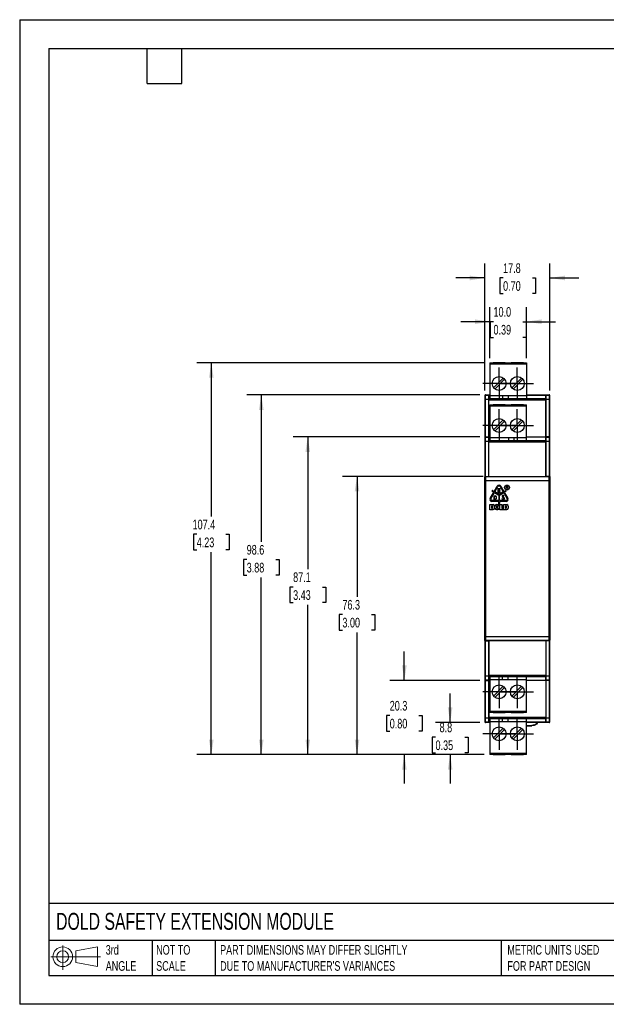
# Model space of a CAD drawing. Header units: millimetres. Extents: x 0 to 349, y 0 to 270.
# Tile 1 of 7: x 0 to 161, y 0 to 270. Entities that reach past the tile are written whole.
import ezdxf

# ---------------------------------------------------------------- set-up
doc = ezdxf.new("R2010")
doc.units = ezdxf.units.MM
doc.header["$LTSCALE"] = 1.25
doc.linetypes.add('CENTERX2', pattern=[20.32, 12.7, -2.54, 2.54, -2.54])
doc.layers.add('CENTER', color=40, linetype='CENTERX2')
doc.layers.add('DIMENSIONS', color=140, linetype='Continuous', lineweight=25)
doc.layers.add('TEXT', color=140, linetype='Continuous', lineweight=25)
doc.styles.add('SLDTEXTSTYLE0', font='TXT', dxfattribs={"width": 0.7})
doc.dimstyles.new('SLDDIMSTYLE0', dxfattribs={"dimtxt": 2.69751, "dimasz": 4.1275, "dimexe": 0, "dimexo": 0.0625, "dimgap": 0.674377, "dimtad": 0, "dimtih": 1, "dimtoh": 1, "dimdec": 1, "dimrnd": 1e-09, "dimzin": 4, "dimdsep": 46, "dimtxsty": 'SLDTEXTSTYLE0', "dimsah": 1, "dimcen": 0.09, "dimadec": 0, "dimazin": 1, "dimtfac": 1, "dimtdec": 1, "dimtmove": 0, "dimatfit": 0, "dimfxl": 0, "dimfrac": 2, "dimtolj": 1, "dimtzin": 12, "dimarcsym": 0})
doc.dimstyles.new('SLDDIMSTYLE1', dxfattribs={"dimtxt": 2.69751, "dimasz": 4.1275, "dimexe": 0, "dimexo": 0.0625, "dimgap": 0.674377, "dimtad": 0, "dimtih": 1, "dimtoh": 1, "dimdec": 1, "dimrnd": 1e-09, "dimzin": 12, "dimdsep": 46, "dimtxsty": 'SLDTEXTSTYLE0', "dimsah": 1, "dimcen": 0.09, "dimadec": 0, "dimazin": 3, "dimtfac": 1, "dimtdec": 1, "dimtmove": 0, "dimatfit": 0, "dimfxl": 0, "dimfrac": 2, "dimtolj": 1, "dimtzin": 12, "dimarcsym": 0})
doc.dimstyles.new('SLDDIMSTYLE2', dxfattribs={"dimtxt": 2.69751, "dimasz": 4.1275, "dimexe": 0, "dimexo": 0.0625, "dimgap": 0.674377, "dimtad": 0, "dimtih": 1, "dimtoh": 1, "dimdec": 1, "dimrnd": 1e-09, "dimzin": 12, "dimdsep": 46, "dimtxsty": 'SLDTEXTSTYLE0', "dimsah": 1, "dimcen": 0.09, "dimadec": 0, "dimazin": 3, "dimtfac": 1, "dimtdec": 1, "dimtofl": 0, "dimtmove": 0, "dimatfit": 3, "dimfxl": 0, "dimfrac": 2, "dimtolj": 1, "dimtzin": 12, "dimarcsym": 0})

# ---------------------------------------------------------------- blocks, each defined once
blk = doc.blocks.new('Block11')
at = {"color": 7, "linetype": 'Continuous', "lineweight": 18}
for p, q in [((3.24, 6.64), (3.24, 0)), ((6.85, 5.21), (12.72, 6.29)), ((12.72, 6.29), (12.72, 0.91)), ((0, 3.6), (13.59, 3.6)), ((6.85, 2), (6.85, 5.21)), ((6.85, 2), (12.72, 0.91))]:
    blk.add_line(p, q, dxfattribs=at)
for radius in [2.69, 1.61]:
    blk.add_circle((3.24, 3.6), radius, dxfattribs=at)
blk = doc.blocks.new('Block12')
at = {"color": 7, "linetype": 'Continuous'}
blk.add_blockref('Block11', (0, 0), dxfattribs=at)
blk = doc.blocks.new('_D')
at = {"layer": 'DIMENSIONS'}
for p, q in [((128.8, 177.14), (128.8, 191.06)), ((138.8, 177.14), (138.8, 191.06)), ((128.8, 187.1), (120.87, 187.1)), ((129.77, 187.1), (128.87, 187.1)), ((128.87, 187.1), (128.87, 182.81)), ((137.79, 187.1), (138.69, 187.1)), ((138.69, 187.1), (138.69, 182.81)), ((138.8, 187.1), (146.74, 187.1)), ((128.87, 182.81), (129.77, 182.81)), ((138.69, 182.81), (137.79, 182.81))]:
    blk.add_line(p, q, dxfattribs=at)
for points in [[(128.8, 187.1), (124.68, 187.73), (124.68, 186.46)], [(138.8, 187.1), (142.93, 186.46), (142.93, 187.73)]]:
    blk.add_solid(points, dxfattribs=at)
at = {"layer": 'DIMENSIONS', "char_height": 2.646, "attachment_point": 1, "style": 'SLDTEXTSTYLE0'}
for s, insert in [('10.0', (129.77, 191.11)), ('0.39', (129.77, 186.22))]:
    blk.add_mtext(s, dxfattribs=dict(at, insert=insert))
blk = doc.blocks.new('_D_1')
at = {"layer": 'DIMENSIONS'}
for p, q in [((127.4, 168.26), (127.4, 203.06)), ((145.2, 168.26), (145.2, 203.06)), ((127.4, 199.09), (119.47, 199.09)), ((132.4, 199.09), (131.49, 199.09)), ((131.49, 199.09), (131.49, 194.8)), ((140.41, 199.09), (141.32, 199.09)), ((141.32, 199.09), (141.32, 194.8)), ((145.2, 199.09), (153.14, 199.09)), ((131.49, 194.8), (132.4, 194.8)), ((141.32, 194.8), (140.41, 194.8))]:
    blk.add_line(p, q, dxfattribs=at)
for points in [[(127.4, 199.09), (123.28, 199.72), (123.28, 198.45)], [(145.2, 199.09), (149.33, 198.45), (149.33, 199.72)]]:
    blk.add_solid(points, dxfattribs=at)
at = {"layer": 'DIMENSIONS', "char_height": 2.646, "attachment_point": 1, "style": 'SLDTEXTSTYLE0'}
for s, insert in [('17.8', (132.4, 203.1)), ('0.70', (132.4, 198.21))]:
    blk.add_mtext(s, dxfattribs=dict(at, insert=insert))
blk = doc.blocks.new('_D_2')
at = {"layer": 'DIMENSIONS'}
for p, q in [((117.9, 77.25), (117.9, 85.19)), ((126.02, 77.25), (113.93, 77.25)), ((113.89, 73.21), (112.99, 73.21)), ((112.99, 73.21), (112.99, 68.92)), ((121.91, 73.21), (122.81, 73.21)), ((122.81, 73.21), (122.81, 68.92)), ((112.99, 68.92), (113.89, 68.92)), ((127.22, 68.45), (113.93, 68.45)), ((117.9, 68.45), (117.9, 60.52)), ((122.81, 68.92), (121.91, 68.92))]:
    blk.add_line(p, q, dxfattribs=at)
for points in [[(117.9, 77.25), (118.53, 81.38), (117.26, 81.38)], [(117.9, 68.45), (117.26, 64.33), (118.53, 64.33)]]:
    blk.add_solid(points, dxfattribs=at)
at = {"layer": 'DIMENSIONS', "char_height": 2.646, "attachment_point": 1, "style": 'SLDTEXTSTYLE0'}
for s, insert in [('8.8', (115.01, 77.22)), ('0.35', (113.89, 72.33))]:
    blk.add_mtext(s, dxfattribs=dict(at, insert=insert))
blk = doc.blocks.new('_D_3')
at = {"layer": 'DIMENSIONS'}
for p, q in [((105.35, 88.77), (105.35, 96.7)), ((126.02, 88.77), (101.39, 88.77)), ((101.35, 79.14), (100.44, 79.14)), ((100.44, 79.14), (100.44, 74.85)), ((109.36, 79.14), (110.27, 79.14)), ((110.27, 79.14), (110.27, 74.85)), ((100.44, 74.85), (101.35, 74.85)), ((110.27, 74.85), (109.36, 74.85)), ((127.22, 68.45), (101.39, 68.45)), ((105.35, 68.45), (105.35, 60.52))]:
    blk.add_line(p, q, dxfattribs=at)
for points in [[(105.35, 88.77), (105.99, 92.89), (104.72, 92.89)], [(105.35, 68.45), (104.72, 64.33), (105.99, 64.33)]]:
    blk.add_solid(points, dxfattribs=at)
at = {"layer": 'DIMENSIONS', "char_height": 2.646, "attachment_point": 1, "style": 'SLDTEXTSTYLE0'}
for s, insert in [('20.3', (101.35, 83.16)), ('0.80', (101.35, 78.27))]:
    blk.add_mtext(s, dxfattribs=dict(at, insert=insert))
blk = doc.blocks.new('_D_4')
at = {"layer": 'DIMENSIONS'}
for p, q in [((126.94, 144.71), (88.42, 144.71)), ((92.39, 144.71), (92.39, 111.71)), ((88.39, 106.82), (87.48, 106.82)), ((87.48, 106.82), (87.48, 102.53)), ((96.4, 106.82), (97.31, 106.82)), ((97.31, 106.82), (97.31, 102.53)), ((87.48, 102.53), (88.39, 102.53)), ((92.39, 68.45), (92.39, 101.92)), ((97.31, 102.53), (96.4, 102.53)), ((127.22, 68.45), (88.42, 68.45))]:
    blk.add_line(p, q, dxfattribs=at)
for points in [[(92.39, 144.71), (91.76, 140.58), (93.03, 140.58)], [(92.39, 68.45), (93.03, 72.58), (91.76, 72.58)]]:
    blk.add_solid(points, dxfattribs=at)
at = {"layer": 'DIMENSIONS', "char_height": 2.646, "attachment_point": 1, "style": 'SLDTEXTSTYLE0'}
for s, insert in [('76.3', (88.39, 110.83)), ('3.00', (88.39, 105.94))]:
    blk.add_mtext(s, dxfattribs=dict(at, insert=insert))
blk = doc.blocks.new('_D_5')
at = {"layer": 'DIMENSIONS'}
for p, q in [((126.02, 155.54), (74.93, 155.54)), ((78.9, 155.54), (78.9, 119.27)), ((74.89, 114.38), (73.99, 114.38)), ((73.99, 114.38), (73.99, 110.09)), ((82.91, 114.38), (83.81, 114.38)), ((83.81, 114.38), (83.81, 110.09)), ((73.99, 110.09), (74.89, 110.09)), ((78.9, 68.45), (78.9, 109.49)), ((83.81, 110.09), (82.91, 110.09)), ((127.22, 68.45), (74.93, 68.45))]:
    blk.add_line(p, q, dxfattribs=at)
for points in [[(78.9, 155.54), (78.27, 151.41), (79.54, 151.41)], [(78.9, 68.45), (79.54, 72.58), (78.27, 72.58)]]:
    blk.add_solid(points, dxfattribs=at)
at = {"layer": 'DIMENSIONS', "char_height": 2.646, "attachment_point": 1, "style": 'SLDTEXTSTYLE0'}
for s, insert in [('87.1', (74.89, 118.39)), ('3.43', (74.89, 113.5))]:
    blk.add_mtext(s, dxfattribs=dict(at, insert=insert))
blk = doc.blocks.new('_D_6')
at = {"layer": 'DIMENSIONS'}
for p, q in [((126.02, 167.05), (62.2, 167.05)), ((66.17, 167.05), (66.17, 126.79)), ((62.17, 121.9), (61.26, 121.9)), ((61.26, 121.9), (61.26, 117.61)), ((70.18, 121.9), (71.09, 121.9)), ((71.09, 121.9), (71.09, 117.61)), ((61.26, 117.61), (62.17, 117.61)), ((66.17, 68.45), (66.17, 117.01)), ((71.09, 117.61), (70.18, 117.61)), ((127.22, 68.45), (62.2, 68.45))]:
    blk.add_line(p, q, dxfattribs=at)
for points in [[(66.17, 167.05), (65.54, 162.93), (66.81, 162.93)], [(66.17, 68.45), (66.81, 72.58), (65.54, 72.58)]]:
    blk.add_solid(points, dxfattribs=at)
at = {"layer": 'DIMENSIONS', "char_height": 2.646, "attachment_point": 1, "style": 'SLDTEXTSTYLE0'}
for s, insert in [('98.6', (62.17, 125.91)), ('3.88', (62.17, 121.02))]:
    blk.add_mtext(s, dxfattribs=dict(at, insert=insert))
blk = doc.blocks.new('_D_7')
at = {"layer": 'DIMENSIONS'}
for p, q in [((127.22, 175.85), (48.52, 175.85)), ((52.48, 175.85), (52.48, 133.71)), ((48.48, 128.82), (47.57, 128.82)), ((47.57, 128.82), (47.57, 124.53)), ((56.49, 128.82), (57.4, 128.82)), ((57.4, 128.82), (57.4, 124.53)), ((47.57, 124.53), (48.48, 124.53)), ((57.4, 124.53), (56.49, 124.53)), ((52.48, 68.45), (52.48, 123.93)), ((127.22, 68.45), (48.52, 68.45))]:
    blk.add_line(p, q, dxfattribs=at)
for points in [[(52.48, 175.85), (51.85, 171.73), (53.12, 171.73)], [(52.48, 68.45), (53.12, 72.58), (51.85, 72.58)]]:
    blk.add_solid(points, dxfattribs=at)
at = {"layer": 'DIMENSIONS', "char_height": 2.646, "attachment_point": 1, "style": 'SLDTEXTSTYLE0'}
for s, insert in [('107.4', (47.35, 132.83)), ('4.23', (48.48, 127.94))]:
    blk.add_mtext(s, dxfattribs=dict(at, insert=insert))
blk = doc.blocks.new('SW_CENTERMARKSYMBOL_0')
at = {"layer": 'CENTER', "color": 0}
for p, q in [((0, 2.54), (0, 4.44)), ((-2.54, 0), (-4.44, 0)), ((0, 0), (-2.54, 0)), ((0, 0), (0, 2.54)), ((0, 0), (0, -2.54)), ((0, 0), (2.54, 0)), ((2.54, 0), (4.44, 0)), ((0, -2.54), (0, -4.44))]:
    blk.add_line(p, q, dxfattribs=at)
blk = doc.blocks.new('SW_CENTERMARKSYMBOL_1')
at = {"layer": 'CENTER', "color": 0}
for p, q in [((0, 2.54), (0, 4.44)), ((-2.54, 0), (-4.44, 0)), ((0, 0), (-2.54, 0)), ((0, 0), (0, 2.54)), ((0, 0), (0, -2.54)), ((0, 0), (2.54, 0)), ((2.54, 0), (4.44, 0)), ((0, -2.54), (0, -4.44))]:
    blk.add_line(p, q, dxfattribs=at)
blk = doc.blocks.new('SW_CENTERMARKSYMBOL_2')
at = {"layer": 'CENTER', "color": 0}
for p, q in [((0, 2.54), (0, 4.44)), ((-2.54, 0), (-4.44, 0)), ((0, 0), (-2.54, 0)), ((0, 0), (0, 2.54)), ((0, 0), (0, -2.54)), ((0, 0), (2.54, 0)), ((2.54, 0), (4.44, 0)), ((0, -2.54), (0, -4.44))]:
    blk.add_line(p, q, dxfattribs=at)
blk = doc.blocks.new('SW_CENTERMARKSYMBOL_3')
at = {"layer": 'CENTER', "color": 0}
for p, q in [((0, 2.54), (0, 4.44)), ((-2.54, 0), (-4.44, 0)), ((0, 0), (-2.54, 0)), ((0, 0), (0, 2.54)), ((0, 0), (0, -2.54)), ((0, 0), (2.54, 0)), ((2.54, 0), (4.44, 0)), ((0, -2.54), (0, -4.44))]:
    blk.add_line(p, q, dxfattribs=at)
blk = doc.blocks.new('SW_CENTERMARKSYMBOL_4')
at = {"layer": 'CENTER', "color": 0}
for p, q in [((0, 2.54), (0, 4.44)), ((-2.54, 0), (-4.44, 0)), ((0, 0), (-2.54, 0)), ((0, 0), (0, 2.54)), ((0, 0), (0, -2.54)), ((0, 0), (2.54, 0)), ((2.54, 0), (4.44, 0)), ((0, -2.54), (0, -4.44))]:
    blk.add_line(p, q, dxfattribs=at)
blk = doc.blocks.new('SW_CENTERMARKSYMBOL_5')
at = {"layer": 'CENTER', "color": 0}
for p, q in [((0, 2.54), (0, 4.44)), ((-2.54, 0), (-4.44, 0)), ((0, 0), (-2.54, 0)), ((0, 0), (0, 2.54)), ((0, 0), (0, -2.54)), ((0, 0), (2.54, 0)), ((2.54, 0), (4.44, 0)), ((0, -2.54), (0, -4.44))]:
    blk.add_line(p, q, dxfattribs=at)
blk = doc.blocks.new('SW_CENTERMARKSYMBOL_6')
at = {"layer": 'CENTER', "color": 0}
for p, q in [((0, 2.54), (0, 4.44)), ((-2.54, 0), (-4.44, 0)), ((0, 0), (-2.54, 0)), ((0, 0), (0, 2.54)), ((0, 0), (0, -2.54)), ((0, 0), (2.54, 0)), ((2.54, 0), (4.44, 0)), ((0, -2.54), (0, -4.44))]:
    blk.add_line(p, q, dxfattribs=at)
blk = doc.blocks.new('SW_CENTERMARKSYMBOL_7')
at = {"layer": 'CENTER', "color": 0}
for p, q in [((0, 2.54), (0, 4.44)), ((-2.54, 0), (-4.44, 0)), ((0, 0), (-2.54, 0)), ((0, 0), (0, 2.54)), ((0, 0), (0, -2.54)), ((0, 0), (2.54, 0)), ((2.54, 0), (4.44, 0)), ((0, -2.54), (0, -4.44))]:
    blk.add_line(p, q, dxfattribs=at)

msp = doc.modelspace()

# ---------------------------------------------------------------- linework, layer by layer
at = {"color": 7, "linetype": 'Continuous'}
for p, q in [((0, 269.88), (0, 0)), ((0, 269.88), (349.25, 269.88)), ((349.25, 0), (0, 0))]:
    msp.add_line(p, q, dxfattribs=at)
for p, q in [((128.8, 175.85), (138.8, 175.85)), ((128.8, 175.85), (128.8, 175.55)), ((128.8, 175.55), (128.8, 166.75)), ((128.8, 175.55), (138.8, 175.55)), ((132.95, 175.81), (129.65, 175.81)), ((129.65, 175.81), (129.65, 175.56)), ((129.7, 175.56), (129.65, 175.81)), ((129.65, 175.56), (132.95, 175.56)), ((132.95, 175.81), (132.91, 175.56)), ((132.95, 175.56), (132.95, 175.81)), ((137.95, 175.81), (134.65, 175.81)), ((134.65, 175.81), (134.65, 175.56)), ((134.7, 175.56), (134.65, 175.81)), ((134.65, 175.56), (137.95, 175.56)), ((137.95, 175.81), (137.91, 175.56)), ((137.95, 175.56), (137.95, 175.81)), ((138.8, 175.85), (138.8, 175.55)), ((138.8, 175.55), (138.8, 166.75)), ((129.8, 169), (132.46, 171.66)), ((132.81, 171.31), (130.15, 168.64)), ((134.8, 169), (137.46, 171.66)), ((137.81, 171.31), (135.15, 168.64)), ((127.4, 166.85), (127.4, 166.67)), ((127.4, 166.67), (127.4, 165.87)), ((127.6, 165.87), (127.4, 165.87)), ((127.4, 165.87), (127.4, 155.34)), ((127.6, 166.87), (127.6, 167.05)), ((127.6, 167.05), (128.8, 167.05)), ((128.52, 166.87), (127.6, 166.87)), ((127.6, 165.87), (127.6, 166.87)), ((127.6, 165.87), (128.52, 165.87)), ((127.6, 155.54), (127.6, 165.87)), ((128.52, 166.87), (128.6, 167)), ((128.52, 155.54), (128.52, 165.87)), ((128.52, 155.55), (128.52, 165.66)), ((128.52, 165.66), (144.08, 165.66)), ((128.53, 165.96), (128.6, 166.08)), ((138.8, 165.96), (128.53, 165.96)), ((128.6, 166.08), (128.6, 167)), ((128.6, 167), (128.8, 167)), ((128.6, 166.08), (128.62, 166.08)), ((128.68, 165.99), (128.62, 166.08)), ((138.8, 165.99), (128.68, 165.99)), ((138.8, 166.75), (128.8, 166.75)), ((128.8, 166.75), (128.8, 166.05)), ((128.8, 166.05), (129.86, 166.05)), ((128.8, 166.05), (128.8, 165.99)), ((129.86, 166.05), (132.25, 166.05)), ((129.86, 165.99), (129.86, 166.05)), ((132.25, 166.75), (132.25, 165.99)), ((133.75, 166.75), (133.75, 165.99)), ((133.75, 166.05), (134.86, 166.05)), ((134.86, 166.05), (137.74, 166.05)), ((134.86, 165.99), (134.86, 166.05)), ((137.74, 166.05), (138.8, 166.05)), ((137.74, 166.05), (137.74, 165.99)), ((138.8, 167.05), (145, 167.05)), ((138.8, 167), (144, 167)), ((138.8, 166.75), (138.8, 166.05)), ((138.8, 166.05), (138.8, 165.99)), ((138.8, 165.96), (138.8, 165.99)), ((144.08, 165.96), (138.8, 165.96)), ((144.08, 166.87), (144, 167)), ((144, 167), (144, 165.96)), ((145, 166.87), (144.08, 166.87)), ((144.08, 165.66), (144.08, 155.55)), ((144.09, 155.54), (144.09, 165.87)), ((144.09, 165.87), (145, 165.87)), ((145, 167.05), (145, 166.87)), ((145, 166.87), (145, 165.87)), ((145.2, 165.87), (145, 165.87)), ((145, 165.87), (145, 155.54)), ((145.2, 166.67), (145.2, 166.85)), ((145.2, 165.87), (145.2, 166.67)), ((145.2, 155.34), (145.2, 165.87)), ((128.8, 164.35), (138.8, 164.35)), ((128.8, 164.35), (128.8, 164.05)), ((128.8, 164.05), (128.8, 155.25)), ((128.8, 164.05), (138.8, 164.05)), ((132.95, 164.31), (129.65, 164.31)), ((129.65, 164.31), (129.65, 164.06)), ((129.7, 164.06), (129.65, 164.31)), ((129.65, 164.06), (132.95, 164.06)), ((132.95, 164.31), (132.91, 164.06)), ((132.95, 164.06), (132.95, 164.31)), ((137.95, 164.31), (134.65, 164.31)), ((134.65, 164.31), (134.65, 164.06)), ((134.7, 164.06), (134.65, 164.31)), ((134.65, 164.06), (137.95, 164.06)), ((137.95, 164.31), (137.91, 164.06)), ((137.95, 164.06), (137.95, 164.31)), ((138.8, 164.05), (138.8, 164.35)), ((138.8, 155.25), (138.8, 164.05)), ((129.8, 157.5), (132.46, 160.16)), ((132.81, 159.81), (130.15, 157.14)), ((134.8, 157.5), (137.46, 160.16)), ((137.81, 159.81), (135.15, 157.14)), ((127.4, 155.34), (127.4, 155.17)), ((127.4, 155.17), (127.4, 154.37)), ((127.6, 154.37), (127.4, 154.37)), ((127.4, 154.37), (127.4, 144.55)), ((127.6, 155.37), (127.6, 155.54)), ((127.6, 155.54), (128.52, 155.54)), ((128.52, 155.37), (127.6, 155.37)), ((127.6, 154.37), (127.6, 155.37)), ((127.6, 144.7), (127.6, 154.37)), ((127.6, 154.37), (128.52, 154.37)), ((128.52, 155.54), (128.52, 155.55)), ((128.52, 155.55), (128.8, 155.55)), ((128.52, 155.37), (128.6, 155.5)), ((128.52, 144.7), (128.52, 154.37)), ((128.52, 144.71), (128.52, 154.16)), ((128.52, 154.16), (144.08, 154.16)), ((128.53, 154.46), (128.6, 154.58)), ((144.08, 154.46), (128.53, 154.46)), ((128.6, 154.58), (128.6, 155.5)), ((128.6, 155.5), (128.8, 155.5)), ((128.6, 154.58), (128.73, 154.58)), ((128.78, 154.49), (128.73, 154.58)), ((138.8, 154.49), (128.78, 154.49)), ((138.8, 155.25), (128.8, 155.25)), ((128.8, 155.25), (128.8, 154.55)), ((128.8, 154.55), (129.86, 154.55)), ((128.8, 154.55), (128.8, 154.49)), ((129.86, 154.55), (132.74, 154.55)), ((129.86, 154.49), (129.86, 154.55)), ((132.74, 154.55), (133.85, 154.55)), ((132.74, 154.55), (132.74, 154.49)), ((133.85, 155.25), (133.85, 154.49)), ((135.35, 155.25), (135.35, 154.49)), ((135.35, 154.55), (137.74, 154.55)), ((137.74, 154.55), (138.8, 154.55)), ((137.74, 154.55), (137.74, 154.49)), ((138.8, 155.55), (144.08, 155.55)), ((138.8, 155.5), (144, 155.5)), ((138.8, 154.55), (138.8, 155.25)), ((138.8, 154.58), (144, 154.58)), ((138.8, 154.53), (138.8, 154.55)), ((138.8, 154.53), (138.8, 154.49)), ((144, 155.5), (144, 154.58)), ((144.08, 155.37), (144, 155.5)), ((144, 154.58), (144.08, 154.46)), ((144.08, 155.55), (144.09, 155.54)), ((145, 155.37), (144.08, 155.37)), ((144.08, 154.16), (144.08, 144.71)), ((145, 155.54), (144.09, 155.54)), ((144.09, 154.37), (145, 154.37)), ((144.09, 144.7), (144.09, 154.37)), ((145, 155.54), (145, 155.37)), ((145, 155.37), (145, 154.37)), ((145, 154.37), (145, 144.7)), ((145.2, 154.37), (145, 154.37)), ((145.2, 155.17), (145.2, 155.34)), ((145.2, 154.37), (145.2, 155.17)), ((145.2, 144.55), (145.2, 154.37)), ((127.4, 99.81), (127.4, 144.49)), ((127.4, 144.49), (127.5, 144.34)), ((127.5, 143.54), (127.5, 100.77)), ((127.7, 144.54), (127.6, 144.7)), ((127.6, 144.7), (128.52, 144.7)), ((144.91, 144.54), (127.7, 144.54)), ((127.7, 143.54), (144.9, 143.54)), ((127.7, 100.77), (127.7, 143.54)), ((128.52, 144.7), (128.52, 144.71)), ((128.52, 144.71), (144.08, 144.71)), ((144.08, 144.71), (144.09, 144.7)), ((145, 144.7), (144.09, 144.7)), ((144.9, 143.54), (144.9, 100.77)), ((145, 144.7), (144.91, 144.54)), ((145.01, 144.7), (145, 144.7)), ((145.1, 100.77), (145.1, 143.54)), ((145.11, 144.34), (145.2, 144.49)), ((145.2, 144.49), (145.2, 99.81)), ((128.87, 138.62), (129.88, 140.36)), ((129.88, 140.36), (129.4, 140.63)), ((129.5, 140.81), (129.98, 140.54)), ((129.98, 140.54), (130.82, 141.99)), ((130.15, 140.43), (131, 141.89)), ((131.3, 139.77), (130.15, 140.43)), ((131, 141.25), (131, 140.28)), ((131.61, 141.25), (131, 141.25)), ((131.07, 141.17), (131.61, 141.17)), ((131.07, 140.75), (131.07, 141.17)), ((131.61, 140.75), (131.07, 140.75)), ((131.07, 140.67), (131.61, 140.67)), ((131.07, 140.36), (131.07, 140.67)), ((131.61, 140.36), (131.07, 140.36)), ((132.45, 140.43), (131.3, 139.77)), ((131.61, 141.89), (132.45, 140.43)), ((131.61, 141.17), (131.61, 141.25)), ((131.61, 140.67), (131.61, 140.75)), ((131.61, 140.28), (131.61, 140.36)), ((131.79, 141.99), (132.63, 140.54)), ((132.63, 140.54), (133.11, 140.81)), ((133.21, 140.63), (132.73, 140.36)), ((132.73, 140.36), (133.73, 138.62)), ((133.29, 141.96), (133.29, 141.35)), ((133.57, 141.96), (133.29, 141.96)), ((133.29, 141.35), (133.34, 141.35)), ((133.34, 141.7), (133.34, 141.91)), ((133.34, 141.91), (133.57, 141.91)), ((133.57, 141.7), (133.34, 141.7)), ((133.34, 141.65), (133.54, 141.65)), ((133.34, 141.35), (133.34, 141.65)), ((133.54, 141.65), (133.69, 141.35)), ((133.74, 141.35), (133.6, 141.65)), ((133.69, 141.35), (133.74, 141.35)), ((129.05, 138.52), (130.05, 140.26)), ((131.2, 138.05), (129.32, 138.05)), ((131.2, 137.85), (129.32, 137.85)), ((129.99, 138.4), (129.99, 139.37)), ((129.99, 139.37), (130.34, 139.37)), ((130.34, 138.4), (129.99, 138.4)), ((130.04, 139.32), (130.34, 139.32)), ((130.04, 138.45), (130.04, 139.32)), ((130.34, 138.45), (130.04, 138.45)), ((130.05, 140.26), (131.2, 139.59)), ((130.48, 139.18), (130.48, 138.54)), ((130.53, 139.18), (130.53, 138.53)), ((131, 140.28), (131.61, 140.28)), ((131.2, 139.59), (131.2, 138.05)), ((131.2, 137.29), (131.2, 137.85)), ((131.41, 139.59), (132.56, 140.26)), ((131.41, 138.05), (131.41, 139.59)), ((133.29, 138.05), (131.41, 138.05)), ((133.29, 137.85), (131.41, 137.85)), ((131.41, 137.85), (131.41, 137.29)), ((132.16, 138.61), (132.1, 138.56)), ((132.1, 138.56), (132.22, 138.43)), ((132.26, 138.49), (132.16, 138.61)), ((132.22, 139.43), (132.19, 139.4)), ((132.19, 139.23), (132.66, 138.7)), ((132.74, 138.73), (132.29, 139.23)), ((132.51, 139.47), (132.32, 139.47)), ((132.32, 138.38), (132.57, 138.38)), ((132.54, 138.46), (132.34, 138.46)), ((132.37, 139.4), (132.49, 139.4)), ((132.56, 140.26), (133.56, 138.52)), ((132.56, 139.36), (132.65, 139.27)), ((132.7, 139.32), (132.6, 139.43)), ((132.67, 138.59), (132.63, 138.51)), ((132.65, 139.27), (132.7, 139.32)), ((132.68, 138.45), (132.76, 138.58)), ((128.8, 135.58), (128.8, 136.97)), ((128.8, 136.97), (129.64, 136.97)), ((129.64, 135.58), (128.8, 135.58)), ((129.33, 135.89), (129.33, 136.66)), ((129.33, 136.66), (129.46, 136.66)), ((129.46, 135.89), (129.33, 135.89)), ((129.53, 136.6), (129.53, 135.96)), ((130.05, 136.55), (130.05, 136)), ((130.15, 136), (130.15, 136.55)), ((130.57, 136.97), (130.98, 136.97)), ((130.98, 135.58), (130.57, 135.58)), ((130.68, 135.96), (130.68, 136.6)), ((130.74, 136.66), (130.81, 136.66)), ((130.81, 135.89), (130.74, 135.89)), ((130.87, 136.6), (130.87, 135.96)), ((131.4, 136.55), (131.4, 136)), ((131.5, 135.58), (131.5, 136.97)), ((131.5, 136.97), (132.03, 136.97)), ((132.46, 135.58), (131.5, 135.58)), ((132.03, 136.97), (132.03, 135.89)), ((132.03, 135.89), (132.46, 135.89)), ((132.46, 135.89), (132.46, 135.58)), ((132.55, 135.58), (132.55, 136.97)), ((132.55, 136.97), (133.39, 136.97)), ((133.39, 135.58), (132.55, 135.58)), ((133.08, 136.66), (133.21, 136.66)), ((133.08, 135.89), (133.08, 136.66)), ((133.21, 135.89), (133.08, 135.89)), ((133.28, 136.6), (133.28, 135.96)), ((133.8, 136.55), (133.8, 136)), ((127.5, 99.97), (127.4, 99.81)), ((144.9, 100.77), (127.7, 100.77)), ((145.2, 99.81), (145.11, 99.97)), ((127.4, 99.75), (127.4, 89.93)), ((127.6, 99.6), (127.7, 99.77)), ((127.6, 99.6), (128.52, 99.6)), ((127.6, 89.93), (127.6, 99.6)), ((127.7, 99.77), (144.91, 99.77)), ((128.52, 99.59), (128.52, 99.6)), ((128.52, 99.6), (128.52, 89.93)), ((144.08, 99.59), (128.52, 99.59)), ((128.52, 90.15), (128.52, 99.59)), ((144.09, 99.6), (144.08, 99.59)), ((144.08, 99.59), (144.08, 90.15)), ((145, 99.6), (144.09, 99.6)), ((144.09, 99.6), (144.09, 89.93)), ((144.91, 99.77), (145, 99.61)), ((145, 99.61), (145.01, 99.6)), ((145, 99.6), (145, 89.93)), ((145.2, 89.93), (145.2, 99.75)), ((127.6, 89.93), (127.4, 89.93)), ((127.4, 89.93), (127.4, 89.13)), ((127.4, 89.13), (127.4, 88.96)), ((127.6, 88.93), (127.6, 89.93)), ((128.52, 89.93), (127.6, 89.93)), ((144.08, 90.15), (128.52, 90.15)), ((128.6, 89.72), (128.53, 89.85)), ((128.53, 89.85), (144.08, 89.85)), ((128.6, 88.8), (128.6, 89.72)), ((128.73, 89.72), (128.6, 89.72)), ((128.73, 89.72), (128.78, 89.81)), ((128.78, 89.81), (138.8, 89.81)), ((128.8, 89.81), (128.8, 89.75)), ((129.86, 89.75), (128.8, 89.75)), ((128.8, 89.75), (128.8, 89.05)), ((129.86, 89.75), (129.86, 89.81)), ((132.25, 89.75), (129.86, 89.75)), ((132.25, 89.05), (132.25, 89.81)), ((133.75, 89.05), (133.75, 89.81)), ((134.86, 89.75), (133.75, 89.75)), ((134.86, 89.75), (134.86, 89.81)), ((137.74, 89.75), (134.86, 89.75)), ((137.74, 89.81), (137.74, 89.75)), ((138.8, 89.75), (137.74, 89.75)), ((138.8, 89.81), (138.8, 89.78)), ((138.8, 89.75), (138.8, 89.78)), ((138.8, 89.05), (138.8, 89.75)), ((144, 89.72), (138.8, 89.72)), ((144.08, 89.85), (144, 89.72)), ((144, 89.72), (144, 88.8)), ((145, 89.93), (144.09, 89.93)), ((145.2, 89.93), (145, 89.93)), ((145, 89.93), (145, 88.93)), ((145.2, 89.13), (145.2, 89.93)), ((145.2, 88.96), (145.2, 89.13)), ((127.4, 88.96), (127.4, 78.43)), ((127.6, 88.93), (128.52, 88.93)), ((127.6, 88.77), (127.6, 88.93)), ((127.6, 88.77), (128.52, 88.77)), ((127.6, 78.43), (127.6, 88.77)), ((128.52, 88.93), (128.6, 88.8)), ((128.52, 88.76), (128.52, 88.77)), ((128.52, 88.77), (128.52, 78.43)), ((128.8, 88.76), (128.52, 88.76)), ((128.52, 78.65), (128.52, 88.76)), ((128.8, 88.8), (128.6, 88.8)), ((128.8, 89.05), (128.8, 80.25)), ((128.8, 89.05), (138.8, 89.05)), ((129.8, 84.5), (132.46, 87.16)), ((132.81, 86.81), (130.15, 84.14)), ((134.8, 84.5), (137.46, 87.16)), ((137.81, 86.81), (135.15, 84.14)), ((138.8, 80.25), (138.8, 89.05)), ((144, 88.8), (138.8, 88.8)), ((144.08, 88.76), (138.8, 88.76)), ((144.08, 88.93), (144, 88.8)), ((144.08, 88.93), (145, 88.93)), ((144.09, 88.77), (144.08, 88.76)), ((144.08, 88.76), (144.08, 78.65)), ((145, 88.77), (144.09, 88.77)), ((144.09, 88.77), (144.09, 78.43)), ((145, 88.93), (145, 88.77)), ((145, 88.77), (145, 78.43)), ((145.2, 78.43), (145.2, 88.96)), ((127.4, 78.43), (127.6, 78.43)), ((127.4, 78.43), (127.4, 77.63)), ((127.6, 77.43), (127.6, 78.43)), ((128.52, 78.43), (127.6, 78.43)), ((144.08, 78.65), (128.52, 78.65)), ((128.6, 78.22), (128.53, 78.35)), ((128.53, 78.35), (144.08, 78.35)), ((128.62, 78.22), (128.68, 78.31)), ((128.68, 78.31), (138.8, 78.31)), ((138.8, 80.25), (128.8, 80.25)), ((128.8, 80.25), (128.8, 79.95)), ((138.8, 79.95), (128.8, 79.95)), ((128.8, 78.31), (128.8, 78.25)), ((129.65, 80.25), (129.65, 80)), ((132.95, 80.25), (129.65, 80.25)), ((129.65, 80), (129.7, 80.25)), ((129.65, 80), (132.95, 80)), ((129.86, 78.25), (129.86, 78.31)), ((132.25, 77.55), (132.25, 78.31)), ((132.91, 80.25), (132.95, 80)), ((132.95, 80), (132.95, 80.25)), ((133.75, 77.55), (133.75, 78.31)), ((134.65, 80.25), (134.65, 80)), ((137.95, 80.25), (134.65, 80.25)), ((134.65, 80), (134.7, 80.25)), ((134.65, 80), (137.95, 80)), ((134.86, 78.25), (134.86, 78.31)), ((137.74, 78.31), (137.74, 78.25)), ((137.91, 80.25), (137.95, 80)), ((137.95, 80), (137.95, 80.25)), ((138.8, 79.95), (138.8, 80.25)), ((138.8, 78.31), (138.8, 78.28)), ((138.8, 78.25), (138.8, 78.28)), ((144.08, 78.35), (144, 78.22)), ((145, 78.43), (144.09, 78.43)), ((145.2, 78.43), (145, 78.43)), ((145, 78.43), (145, 77.43)), ((145.2, 77.63), (145.2, 78.43)), ((127.4, 77.63), (127.4, 77.45)), ((127.6, 77.43), (128.52, 77.43)), ((127.6, 77.25), (127.6, 77.43)), ((128.8, 77.25), (127.6, 77.25)), ((128.52, 77.43), (128.6, 77.3)), ((128.6, 77.3), (128.6, 78.22)), ((128.62, 78.22), (128.6, 78.22)), ((128.8, 77.3), (128.6, 77.3)), ((129.86, 78.25), (128.8, 78.25)), ((128.8, 78.25), (128.8, 77.55)), ((128.8, 77.55), (128.8, 68.75)), ((128.8, 77.55), (138.8, 77.55)), ((129.8, 73), (132.46, 75.66)), ((132.25, 78.25), (129.86, 78.25)), ((134.86, 78.25), (133.75, 78.25)), ((134.8, 73), (137.46, 75.66)), ((137.74, 78.25), (134.86, 78.25)), ((138.8, 78.25), (137.74, 78.25)), ((138.8, 77.55), (138.8, 78.25)), ((144, 78.22), (138.8, 78.22)), ((138.8, 68.75), (138.8, 77.55)), ((144, 77.3), (138.8, 77.3)), ((145, 77.25), (138.8, 77.25)), ((138.8, 76.44), (140.3, 76.44)), ((138.8, 76.35), (140.3, 76.35)), ((140.3, 76.44), (140.3, 76.35)), ((144, 78.22), (144, 77.3)), ((144.08, 77.43), (144, 77.3)), ((144.08, 77.43), (145, 77.43)), ((145, 77.43), (145, 77.25)), ((145.2, 77.45), (145.2, 77.63)), ((132.81, 75.31), (130.15, 72.64)), ((137.81, 75.31), (135.15, 72.64)), ((138.8, 68.75), (128.8, 68.75)), ((128.8, 68.75), (128.8, 68.45)), ((138.8, 68.45), (128.8, 68.45)), ((129.65, 68.75), (129.65, 68.5)), ((132.95, 68.75), (129.65, 68.75)), ((129.65, 68.5), (129.7, 68.75)), ((129.65, 68.5), (132.95, 68.5)), ((132.91, 68.75), (132.95, 68.5)), ((132.95, 68.5), (132.95, 68.75)), ((134.65, 68.75), (134.65, 68.5)), ((137.95, 68.75), (134.65, 68.75)), ((134.65, 68.5), (134.7, 68.75)), ((134.65, 68.5), (137.95, 68.5)), ((137.91, 68.75), (137.95, 68.5)), ((137.95, 68.5), (137.95, 68.75)), ((138.8, 68.45), (138.8, 68.75))]:
    msp.add_line(p, q)
for centre, radius in [((131.3, 170.15), 1.9), ((136.3, 170.15), 1.9), ((131.3, 158.65), 1.9), ((136.3, 158.65), 1.9), ((133.47, 141.65), 0.682), ((133.47, 141.65), 0.631), ((131.3, 85.65), 1.9), ((136.3, 85.65), 1.9), ((131.3, 74.15), 1.9), ((136.3, 74.15), 1.9)]:
    msp.add_circle(centre, radius)
for centre, radius, start, end in [((127.6, 166.67), 0.2, 89.9989, 179.9989), ((145, 166.67), 0.2, 0.0011, 90.0011), ((127.6, 155.17), 0.2, 89.9989, 179.9989), ((145, 155.17), 0.2, 0.0011, 90.0011), ((129.45, 140.72), 0.102, 60, 240), ((131.3, 141.71), 0.56, 30, 150), ((131.3, 141.71), 0.356, 30, 150), ((133.16, 140.72), 0.102, 300, 120), ((133.57, 141.8), 0.154, 281.4851, 90), ((133.57, 141.8), 0.102, 270, 90), ((129.32, 138.36), 0.518, 150, 270), ((129.32, 138.36), 0.315, 150, 270), ((130.34, 139.18), 0.192, 0, 90), ((130.34, 139.18), 0.141, 0, 90), ((130.34, 138.61), 0.158, 270, 333.6245), ((130.34, 138.61), 0.209, 270, 337.1187), ((132.28, 139.31), 0.127, 137, 222), ((132.32, 139.35), 0.127, 90, 137), ((132.32, 138.51), 0.127, 222, 270), ((132.34, 138.56), 0.102, 222, 270), ((132.37, 139.29), 0.102, 90, 222), ((132.49, 139.29), 0.102, 42.4589, 90), ((132.51, 139.35), 0.127, 42.4589, 90), ((132.54, 138.56), 0.102, 270, 330), ((132.57, 138.51), 0.127, 270, 330), ((132.58, 138.64), 0.102, 330, 42), ((132.65, 138.64), 0.127, 330, 42), ((133.29, 138.36), 0.518, 270, 30), ((133.29, 138.36), 0.315, 270, 30), ((129.46, 136.6), 0.0625, 0, 90), ((129.46, 135.96), 0.0625, 270, 0), ((129.64, 136.55), 0.417, 360, 90), ((129.64, 136), 0.417, 270, 0), ((130.57, 136.55), 0.417, 90, 180), ((130.57, 136), 0.417, 180, 270), ((130.74, 136.6), 0.0625, 90, 180), ((130.74, 135.96), 0.0625, 180, 270), ((130.81, 136.6), 0.0625, 0, 90), ((130.81, 135.96), 0.0625, 270, 0), ((130.98, 136.55), 0.417, 0, 90), ((130.98, 136), 0.417, 270, 0), ((131.3, 137.29), 0.102, 180, 0), ((133.21, 136.6), 0.0625, 0, 90), ((133.21, 135.96), 0.0625, 270, 0), ((133.39, 136.55), 0.417, 0, 90), ((133.39, 136), 0.417, 270, 0), ((127.6, 89.13), 0.2, 180.0011, 270.0011), ((145, 89.13), 0.2, 269.9989, 359.9989), ((127.6, 77.63), 0.2, 180.0011, 270.0011), ((145, 77.63), 0.2, 269.9989, 359.9989)]:
    msp.add_arc(centre, radius, start, end)
for points, knots in [([(127.6, 167.05), (127.56, 167.05), (127.5, 167.03), (127.42, 166.95), (127.4, 166.9), (127.4, 166.85)], [0, 0, 0, 0, 0.5, 0.5, 1, 1, 1, 1]), ([(128.52, 165.87), (128.52, 165.99), (128.52, 166.12), (128.52, 166.36), (128.52, 166.48), (128.52, 166.67), (128.52, 166.75), (128.52, 166.85), (128.52, 166.87), (128.52, 166.87)], [0, 0, 0, 0, 0.25, 0.25, 0.5, 0.5, 0.75, 0.75, 1, 1, 1, 1]), ([(128.53, 165.96), (128.53, 165.95), (128.53, 165.92), (128.52, 165.81), (128.52, 165.73), (128.52, 165.66)], [0, 0, 0, 0, 0.5, 0.5, 1, 1, 1, 1]), ([(144.08, 166.87), (144.08, 166.87), (144.08, 166.85), (144.09, 166.75), (144.09, 166.67), (144.09, 166.48), (144.09, 166.36), (144.09, 166.12), (144.09, 165.99), (144.09, 165.87)], [0, 0, 0, 0, 0.25, 0.25, 0.5, 0.5, 0.75, 0.75, 1, 1, 1, 1]), ([(144.08, 165.66), (144.08, 165.73), (144.08, 165.81), (144.08, 165.92), (144.08, 165.95), (144.08, 165.96)], [0, 0, 0, 0, 0.5, 0.5, 1, 1, 1, 1]), ([(145.2, 166.85), (145.2, 166.9), (145.18, 166.95), (145.11, 167.03), (145.05, 167.05), (145, 167.05)], [0, 0, 0, 0, 0.5, 0.5, 1, 1, 1, 1]), ([(127.6, 155.54), (127.56, 155.54), (127.5, 155.52), (127.42, 155.44), (127.4, 155.39), (127.4, 155.34)], [0, 0, 0, 0, 0.5, 0.5, 1, 1, 1, 1]), ([(128.52, 154.37), (128.52, 154.49), (128.52, 154.62), (128.52, 154.86), (128.52, 154.98), (128.52, 155.17), (128.52, 155.25), (128.52, 155.35), (128.52, 155.37), (128.52, 155.37)], [0, 0, 0, 0, 0.25, 0.25, 0.5, 0.5, 0.75, 0.75, 1, 1, 1, 1]), ([(128.53, 154.46), (128.53, 154.45), (128.53, 154.42), (128.52, 154.31), (128.52, 154.23), (128.52, 154.16)], [0, 0, 0, 0, 0.5, 0.5, 1, 1, 1, 1]), ([(144.08, 155.37), (144.08, 155.37), (144.08, 155.35), (144.09, 155.25), (144.09, 155.17), (144.09, 154.98), (144.09, 154.86), (144.09, 154.62), (144.09, 154.49), (144.09, 154.37)], [0, 0, 0, 0, 0.25, 0.25, 0.5, 0.5, 0.75, 0.75, 1, 1, 1, 1]), ([(144.08, 154.16), (144.08, 154.23), (144.08, 154.31), (144.08, 154.42), (144.08, 154.45), (144.08, 154.46)], [0, 0, 0, 0, 0.5, 0.5, 1, 1, 1, 1]), ([(145.2, 155.34), (145.2, 155.39), (145.18, 155.44), (145.11, 155.52), (145.05, 155.54), (145, 155.54)], [0, 0, 0, 0, 0.5, 0.5, 1, 1, 1, 1]), ([(127.6, 144.7), (127.59, 144.7), (127.57, 144.7), (127.54, 144.69), (127.51, 144.68), (127.48, 144.67), (127.45, 144.64), (127.43, 144.62), (127.42, 144.59), (127.41, 144.57), (127.4, 144.56), (127.4, 144.55), (127.4, 144.55), (127.4, 144.55), (127.4, 144.55), (127.4, 144.55), (127.4, 144.55)], [0, 0, 0, 0, 0.08697, 0.178195, 0.275476, 0.3803, 0.493859, 0.626481, 0.758329, 0.881687, 0.943829, 0.969755, 0.983969, 0.991713, 0.995783, 1, 1, 1, 1]), ([(127.4, 144.49), (127.4, 144.5), (127.4, 144.51), (127.4, 144.53), (127.4, 144.54), (127.4, 144.55)], [0, 0, 0, 0, 0.5, 0.5, 1, 1, 1, 1]), ([(127.7, 144.54), (127.65, 144.54), (127.59, 144.51), (127.52, 144.44), (127.5, 144.39), (127.5, 144.34)], [0, 0, 0, 0, 0.5, 0.5, 1, 1, 1, 1]), ([(127.5, 144.34), (127.5, 144.33), (127.5, 144.32), (127.5, 144.24), (127.5, 144.18), (127.5, 144.02), (127.5, 143.93), (127.5, 143.73), (127.5, 143.63), (127.5, 143.54)], [0, 0, 0, 0, 0.25, 0.25, 0.5, 0.5, 0.75, 0.75, 1, 1, 1, 1]), ([(127.7, 143.54), (127.65, 143.54), (127.6, 143.54), (127.52, 143.54), (127.5, 143.54), (127.5, 143.54)], [0, 0, 0, 0, 0.5, 0.5, 1, 1, 1, 1]), ([(127.7, 143.54), (127.7, 143.67), (127.7, 143.8), (127.7, 144.04), (127.7, 144.15), (127.7, 144.42), (127.7, 144.53), (127.7, 144.54)], [0, 0, 0, 0, 0.25, 0.25, 0.5, 0.5, 1, 1, 1, 1]), ([(144.91, 144.54), (144.91, 144.53), (144.91, 144.42), (144.91, 144.15), (144.91, 144.04), (144.9, 143.8), (144.9, 143.67), (144.9, 143.54)], [0, 0, 0, 0, 0.5, 0.5, 0.75, 0.75, 1, 1, 1, 1]), ([(145.1, 143.54), (145.1, 143.54), (145.08, 143.54), (145.01, 143.54), (144.96, 143.54), (144.9, 143.54)], [0, 0, 0, 0, 0.5, 0.5, 1, 1, 1, 1]), ([(145.11, 144.34), (145.11, 144.39), (145.09, 144.44), (145.01, 144.51), (144.96, 144.54), (144.91, 144.54)], [0, 0, 0, 0, 0.5, 0.5, 1, 1, 1, 1]), ([(145.2, 144.52), (145.2, 144.56), (145.18, 144.61), (145.1, 144.68), (145.05, 144.7), (145, 144.7)], [0, 0, 0, 0, 0.5, 0.5, 1, 1, 1, 1]), ([(145.01, 144.7), (145.02, 144.7), (145.05, 144.7), (145.08, 144.69), (145.12, 144.67), (145.14, 144.65), (145.17, 144.63), (145.19, 144.6), (145.2, 144.57), (145.2, 144.56), (145.2, 144.56), (145.2, 144.55)], [0, 0, 0, 0, 0.102972, 0.213475, 0.334194, 0.467197, 0.55496, 0.746806, 0.859089, 0.942527, 1, 1, 1, 1]), ([(145.1, 143.54), (145.1, 143.63), (145.1, 143.73), (145.11, 143.93), (145.11, 144.02), (145.11, 144.18), (145.11, 144.24), (145.11, 144.32), (145.11, 144.33), (145.11, 144.34)], [0, 0, 0, 0, 0.25, 0.25, 0.5, 0.5, 0.75, 0.75, 1, 1, 1, 1]), ([(127.7, 100.77), (127.65, 100.77), (127.6, 100.77), (127.52, 100.77), (127.5, 100.77), (127.5, 100.77)], [0, 0, 0, 0, 0.5, 0.5, 1, 1, 1, 1]), ([(127.5, 100.77), (127.5, 100.68), (127.5, 100.57), (127.5, 100.38), (127.5, 100.28), (127.5, 100.13), (127.5, 100.07), (127.5, 99.99), (127.5, 99.97), (127.5, 99.97)], [0, 0, 0, 0, 0.25, 0.25, 0.5, 0.5, 0.75, 0.75, 1, 1, 1, 1]), ([(127.7, 99.77), (127.65, 99.77), (127.59, 99.79), (127.52, 99.86), (127.5, 99.92), (127.5, 99.97)], [0, 0, 0, 0, 0.5, 0.5, 1, 1, 1, 1]), ([(127.7, 99.77), (127.7, 99.77), (127.7, 99.8), (127.7, 99.9), (127.7, 99.97), (127.7, 100.25), (127.7, 100.51), (127.7, 100.77)], [0, 0, 0, 0, 0.25, 0.25, 0.5, 0.5, 1, 1, 1, 1]), ([(145.1, 100.77), (145.1, 100.77), (145.08, 100.77), (145.01, 100.77), (144.96, 100.77), (144.9, 100.77)], [0, 0, 0, 0, 0.5, 0.5, 1, 1, 1, 1]), ([(144.9, 100.77), (144.9, 100.64), (144.9, 100.51), (144.91, 100.27), (144.91, 100.16), (144.91, 99.88), (144.91, 99.77), (144.91, 99.77)], [0, 0, 0, 0, 0.25, 0.25, 0.5, 0.5, 1, 1, 1, 1]), ([(145.11, 99.97), (145.11, 99.92), (145.09, 99.86), (145.01, 99.79), (144.96, 99.77), (144.91, 99.77)], [0, 0, 0, 0, 0.5, 0.5, 1, 1, 1, 1]), ([(145.11, 99.97), (145.11, 99.97), (145.11, 99.99), (145.11, 100.07), (145.11, 100.13), (145.11, 100.28), (145.11, 100.38), (145.1, 100.57), (145.1, 100.68), (145.1, 100.77)], [0, 0, 0, 0, 0.25, 0.25, 0.5, 0.5, 0.75, 0.75, 1, 1, 1, 1]), ([(127.4, 99.75), (127.4, 99.76), (127.4, 99.77), (127.4, 99.79), (127.4, 99.8), (127.4, 99.81)], [0, 0, 0, 0, 0.5, 0.5, 1, 1, 1, 1]), ([(127.4, 99.75), (127.4, 99.75), (127.4, 99.75), (127.4, 99.75), (127.4, 99.75), (127.4, 99.75), (127.4, 99.75), (127.4, 99.75), (127.4, 99.75), (127.41, 99.74), (127.42, 99.71), (127.44, 99.68), (127.47, 99.64), (127.52, 99.61), (127.57, 99.61), (127.6, 99.6)], [0, 0, 0, 0, 0.001675, 0.002517, 0.003363, 0.006779, 0.013763, 0.028262, 0.058519, 0.115136, 0.234883, 0.488764, 0.507365, 0.774108, 1, 1, 1, 1]), ([(145, 99.61), (145.05, 99.61), (145.1, 99.63), (145.18, 99.69), (145.2, 99.74), (145.2, 99.79)], [0, 0, 0, 0, 0.5, 0.5, 1, 1, 1, 1]), ([(145.2, 99.75), (145.2, 99.75), (145.2, 99.75), (145.2, 99.74), (145.19, 99.72), (145.18, 99.7), (145.16, 99.67), (145.14, 99.65), (145.11, 99.63), (145.06, 99.61), (145.02, 99.6), (145.01, 99.6)], [0, 0, 0, 0, 0.049768, 0.120634, 0.214899, 0.304597, 0.476389, 0.533327, 0.709634, 0.86339, 1, 1, 1, 1]), ([(128.52, 90.15), (128.52, 90.08), (128.52, 90), (128.53, 89.88), (128.53, 89.85), (128.53, 89.85)], [0, 0, 0, 0, 0.5, 0.5, 1, 1, 1, 1]), ([(128.52, 88.93), (128.52, 88.93), (128.52, 88.96), (128.52, 89.05), (128.52, 89.13), (128.52, 89.33), (128.52, 89.44), (128.52, 89.69), (128.52, 89.82), (128.52, 89.93)], [0, 0, 0, 0, 0.25, 0.25, 0.5, 0.5, 0.75, 0.75, 1, 1, 1, 1]), ([(144.08, 89.85), (144.08, 89.85), (144.08, 89.88), (144.08, 90), (144.08, 90.08), (144.08, 90.15)], [0, 0, 0, 0, 0.5, 0.5, 1, 1, 1, 1]), ([(144.09, 89.93), (144.09, 89.82), (144.09, 89.69), (144.09, 89.44), (144.09, 89.33), (144.09, 89.13), (144.09, 89.05), (144.08, 88.96), (144.08, 88.93), (144.08, 88.93)], [0, 0, 0, 0, 0.25, 0.25, 0.5, 0.5, 0.75, 0.75, 1, 1, 1, 1]), ([(127.4, 88.96), (127.4, 88.92), (127.42, 88.86), (127.5, 88.79), (127.56, 88.77), (127.6, 88.77)], [0, 0, 0, 0, 0.5, 0.5, 1, 1, 1, 1]), ([(145, 88.77), (145.05, 88.77), (145.11, 88.79), (145.18, 88.86), (145.2, 88.92), (145.2, 88.96)], [0, 0, 0, 0, 0.5, 0.5, 1, 1, 1, 1]), ([(128.52, 78.65), (128.52, 78.58), (128.52, 78.5), (128.53, 78.38), (128.53, 78.35), (128.53, 78.35)], [0, 0, 0, 0, 0.5, 0.5, 1, 1, 1, 1]), ([(128.52, 77.43), (128.52, 77.43), (128.52, 77.46), (128.52, 77.55), (128.52, 77.63), (128.52, 77.83), (128.52, 77.94), (128.52, 78.19), (128.52, 78.32), (128.52, 78.43)], [0, 0, 0, 0, 0.25, 0.25, 0.5, 0.5, 0.75, 0.75, 1, 1, 1, 1]), ([(144.08, 78.35), (144.08, 78.35), (144.08, 78.38), (144.08, 78.5), (144.08, 78.58), (144.08, 78.65)], [0, 0, 0, 0, 0.5, 0.5, 1, 1, 1, 1]), ([(144.09, 78.43), (144.09, 78.32), (144.09, 78.19), (144.09, 77.94), (144.09, 77.83), (144.09, 77.63), (144.09, 77.55), (144.08, 77.46), (144.08, 77.43), (144.08, 77.43)], [0, 0, 0, 0, 0.25, 0.25, 0.5, 0.5, 0.75, 0.75, 1, 1, 1, 1]), ([(127.4, 77.45), (127.4, 77.41), (127.42, 77.35), (127.5, 77.27), (127.56, 77.25), (127.6, 77.25)], [0, 0, 0, 0, 0.5, 0.5, 1, 1, 1, 1]), ([(141.96, 77.25), (141.84, 77.1), (141.57, 76.75), (140.98, 76.42), (140.52, 76.37), (140.3, 76.35)], [0, 0, 0, 0, 0.300369, 0.664376, 1, 1, 1, 1]), ([(141.88, 77.25), (141.78, 77.13), (141.54, 76.82), (140.98, 76.51), (140.52, 76.46), (140.3, 76.44)], [0, 0, 0, 0, 0.255619, 0.642909, 1, 1, 1, 1]), ([(145, 77.25), (145.05, 77.25), (145.11, 77.27), (145.18, 77.35), (145.2, 77.41), (145.2, 77.45)], [0, 0, 0, 0, 0.5, 0.5, 1, 1, 1, 1])]:
    msp.add_open_spline(points, degree=3, knots=knots)
for points in [[(127.6, 144.7), (127.6, 144.7), (127.6, 144.7), (127.6, 144.7)], [(145.01, 144.7), (145.01, 144.7), (145.01, 144.7), (145, 144.7)], [(145.2, 144.52), (145.2, 144.53), (145.2, 144.54), (145.2, 144.55)], [(145.2, 144.52), (145.2, 144.51), (145.2, 144.5), (145.2, 144.49)], [(127.6, 99.6), (127.6, 99.6), (127.6, 99.6), (127.6, 99.6)], [(145.01, 99.6), (145.01, 99.6), (145.01, 99.6), (145, 99.6)], [(145.2, 99.81), (145.2, 99.8), (145.2, 99.8), (145.2, 99.79)], [(145.2, 99.75), (145.2, 99.76), (145.2, 99.78), (145.2, 99.79)]]:
    msp.add_open_spline(points, degree=3)
at = {"layer": 'TEXT'}
for p, q in [((7.94, 261.94), (341.31, 261.94)), ((7.94, 261.94), (7.94, 7.94)), ((34.92, 252.41), (34.92, 261.94)), ((44.45, 252.41), (44.45, 261.94)), ((34.92, 252.41), (44.45, 252.41)), ((341.31, 27.66), (7.94, 27.66)), ((341.31, 17.46), (7.94, 17.46)), ((36.31, 17.46), (36.31, 7.94)), ((53.55, 17.46), (53.55, 7.94)), ((131.86, 17.46), (131.86, 7.94)), ((7.94, 7.94), (341.31, 7.94))]:
    msp.add_line(p, q, dxfattribs=at)

# ---------------------------------------------------------------- block references
at = {"layer": 'CENTER'}
for name, p in [('SW_CENTERMARKSYMBOL_0', (131.3, 170.15)), ('SW_CENTERMARKSYMBOL_1', (136.3, 170.15)), ('SW_CENTERMARKSYMBOL_3', (131.3, 158.65)), ('SW_CENTERMARKSYMBOL_2', (136.3, 158.65)), ('SW_CENTERMARKSYMBOL_4', (131.3, 85.65)), ('SW_CENTERMARKSYMBOL_5', (136.3, 85.65)), ('SW_CENTERMARKSYMBOL_7', (131.3, 74.15)), ('SW_CENTERMARKSYMBOL_6', (136.3, 74.15))]:
    msp.add_blockref(name, p, dxfattribs=at)
at = {"layer": 'TEXT'}
msp.add_blockref('Block12', (8.55, 9.44), dxfattribs=at)

# ---------------------------------------------------------------- texts
at = {"layer": 'TEXT', "attachment_point": 1, "style": 'SLDTEXTSTYLE0'}
for s, insert, char_height in [('DOLD SAFETY EXTENSION MODULE', (9.96, 25.06), 4.6302), ('3rd^JANGLE', (23.56, 16.25), 2.646), ('NOT TO^JSCALE', (37.38, 16.25), 2.6458), ("PART DIMENSIONS MAY DIFFER SLIGHTLY ^JDUE TO MANUFACTURER'S VARIANCES", (54.89, 16.25), 2.6458), ('METRIC UNITS USED ^JFOR PART DESIGN', (133.57, 16.25), 2.6458)]:
    msp.add_mtext(s, dxfattribs=dict(at, insert=insert, char_height=char_height))

# ---------------------------------------------------------------- dimensions: what is measured, and where the dimension line sits
at = {"layer": 'DIMENSIONS'}
dim = msp.add_linear_dim(base=(145.2, 199.09), p1=(127.4, 166.67), p2=(145.2, 166.67), dimstyle='SLDDIMSTYLE1', dxfattribs=at)
dim.commit()
dim.dimension.update_dxf_attribs({"geometry": '_D_1', "text_midpoint": (136.4, 199.09), "dimtype": 160})
for base, p1, p2, angle, dimstyle, picture, middle in [((138.8, 187.1), (128.8, 175.55), (138.8, 175.55), 0, 'SLDDIMSTYLE0', '_D', (133.78, 187.1)), ((52.48, 175.85), (128.8, 68.45), (128.8, 175.85), 90, 'SLDDIMSTYLE2', '_D_7', (52.48, 128.82)), ((66.17, 167.05), (128.8, 68.45), (127.6, 167.05), 90, 'SLDDIMSTYLE2', '_D_6', (66.17, 121.9)), ((78.9, 155.54), (128.8, 68.45), (127.6, 155.54), 90, 'SLDDIMSTYLE2', '_D_5', (78.9, 114.38)), ((92.39, 144.71), (128.8, 68.45), (128.52, 144.71), 90, 'SLDDIMSTYLE2', '_D_4', (92.39, 106.82)), ((105.35, 88.77), (128.8, 68.45), (127.6, 88.77), 90, 'SLDDIMSTYLE1', '_D_3', (105.35, 79.14)), ((117.9, 77.25), (128.8, 68.45), (127.6, 77.25), 90, 'SLDDIMSTYLE1', '_D_2', (117.9, 73.21))]:
    dim = msp.add_linear_dim(base=base, p1=p1, p2=p2, angle=angle, dimstyle=dimstyle, dxfattribs=at)
    dim.commit()
    dim.dimension.update_dxf_attribs({"geometry": picture, "text_midpoint": middle, "dimtype": 160})

doc.saveas('drawing.dxf')
